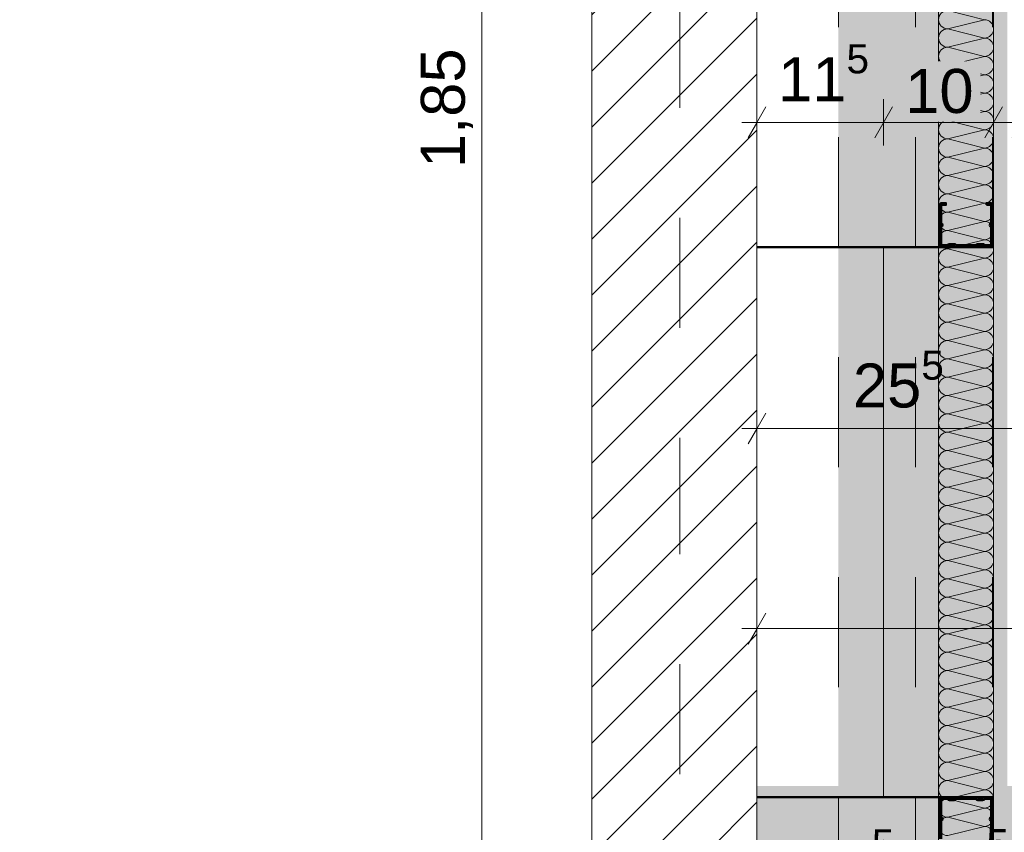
# Model space of a CAD drawing. Header units: metres. Extents: x -3.5 to 65.3, y -10.9 to 16.7.
# Tile 105 of 165: x 39.5 to 40.4, y 4.2 to 4.9. Entities that reach past the tile are written whole.
import ezdxf

# ---------------------------------------------------------------- set-up
doc = ezdxf.new("R2010")
doc.units = ezdxf.units.M
doc.header["$MEASUREMENT"] = 0
for name, pattern in [('Achse', [0.08, 0.04, -0.02, 0, -0.02]), ('DASHED', [0.015, 0.007, -0.008]), ('Strichlinie doppelt', [0.218722, 0.105833, -0.042333, 0.028222, -0.042333]), ('Untersicht', [0.04, 0.03, -0.01]), ('Wipeout_Contour', [1, 0, -1])]:
    doc.linetypes.add(name, pattern=pattern)
for name, color, linetype in [('102 - Bemaßung_ Beschriftung.Detail_ Ausschnitt', 7, 'Continuous'), ('451 - Universal.Achsen Raster', 7, 'Continuous'), ('605 - Struktur.Wand Innen', 7, 'Continuous'), ('612 - Struktur.Stahlbau', 7, 'Continuous'), ('650 - Abdeckung.Fußboden Aufbau', 7, 'Continuous'), ('660 - Unterkonstruktion.Trockenbau', 7, 'Continuous'), ('Neubau_606 - Struktur.Wand Innen Ausbau', 7, 'Continuous'), ('Neubau_612 - Struktur.Stahlbau', 7, 'Continuous'), ('Neubau_653 - Abdeckung.TB Verkofferung', 7, 'Continuous'), ('Neubau_802 - HKLSE.Sanitär', 7, 'Continuous')]:
    doc.layers.add(name, color=color, linetype=linetype)
doc.styles.add('ERSTELLTER_STIL_1', font='txt')
doc.dimstyles.new('ERSTELLTER_STIL__1', dxfattribs={"dimtxt": 0.04, "dimasz": 0.02128, "dimexe": 0.18, "dimexo": 0.0625, "dimgap": 0, "dimtad": 1, "dimzin": 0, "dimdsep": 46, "dimtxsty": 'ERSTELLTER_STIL_1', "dimblk": 'ARROWHEAD_2', "dimblk1": 'ARROWHEAD_2', "dimblk2": 'ARROWHEAD_2', "dimcen": 0.09, "dimse1": 1, "dimse2": 1, "dimclrd": 7, "dimclre": 7, "dimclrt": 7, "dimazin": 0, "dimtfac": 1, "dimtdec": 4, "dimtmove": 0, "dimatfit": 3, "dimfxl": 1, "dimtolj": 1, "dimtzin": 0, "dimarcsym": 0})
doc.dimstyles.new('ERSTELLTER_STIL__3', dxfattribs={"dimtxt": 0.04, "dimasz": 0.02128, "dimexe": 0.18, "dimexo": 0.0625, "dimgap": 0, "dimtad": 1, "dimtih": 1, "dimtoh": 1, "dimzin": 0, "dimdsep": 46, "dimtxsty": 'ERSTELLTER_STIL_1', "dimblk": 'ARROWHEAD_2', "dimblk1": 'ARROWHEAD_2', "dimblk2": 'ARROWHEAD_2', "dimcen": 0.09, "dimse1": 1, "dimse2": 1, "dimclrd": 7, "dimclre": 7, "dimclrt": 7, "dimazin": 0, "dimtfac": 1, "dimtdec": 4, "dimtmove": 0, "dimatfit": 3, "dimfxl": 1, "dimtolj": 1, "dimtzin": 0, "dimarcsym": 0})
doc.dimstyles.new('ERSTELLTER_STIL__4', dxfattribs={"dimtxt": 0.04, "dimasz": 0.02128, "dimexe": 0.18, "dimexo": 0.0625, "dimgap": 0, "dimtad": 1, "dimtih": 1, "dimtoh": 1, "dimzin": 0, "dimdsep": 46, "dimtxsty": 'ERSTELLTER_STIL_1', "dimblk": 'ARROWHEAD_2', "dimblk1": 'ARROWHEAD_2', "dimblk2": 'ARROWHEAD_2', "dimcen": 0.09, "dimse1": 1, "dimse2": 1, "dimclrd": 7, "dimclre": 7, "dimclrt": 7, "dimazin": 0, "dimtfac": 1, "dimtdec": 4, "dimtmove": 2, "dimatfit": 3, "dimfxl": 1, "dimtolj": 1, "dimtzin": 0, "dimarcsym": 0})
doc.dimstyles.new('ERSTELLTER_STIL__6', dxfattribs={"dimtxt": 0.04, "dimasz": 0.02128, "dimexe": 0.18, "dimexo": 0.0625, "dimgap": 0, "dimtad": 1, "dimtih": 1, "dimtoh": 1, "dimzin": 0, "dimdsep": 46, "dimtxsty": 'ERSTELLTER_STIL_1', "dimblk": 'ARROWHEAD_2', "dimblk1": 'ARROWHEAD_2', "dimblk2": 'ARROWHEAD_2', "dimcen": 0.09, "dimclrd": 7, "dimclre": 7, "dimclrt": 7, "dimazin": 0, "dimtfac": 1, "dimtdec": 4, "dimtmove": 0, "dimatfit": 3, "dimfxl": 1, "dimtolj": 1, "dimtzin": 0, "dimarcsym": 0})

# ---------------------------------------------------------------- blocks, each defined once
blk = doc.blocks.new('*X89')
at = {"layer": 'Neubau_606 - Struktur.Wand Innen Ausbau', "color": 7, "linetype": 'Continuous', "lineweight": 5}
for p, q in [((40.40666, 4.91668), (40.37332, 4.92501)), ((40.40666, 4.91668), (40.37332, 4.90835)), ((40.40666, 4.90001), (40.37332, 4.90835)), ((40.40666, 4.90001), (40.37332, 4.89168)), ((40.40666, 4.88335), (40.37332, 4.89168)), ((40.40666, 4.88335), (40.37332, 4.87501)), ((40.40666, 4.86668), (40.37332, 4.87501)), ((40.40666, 4.86668), (40.37332, 4.85835)), ((40.40666, 4.85001), (40.37332, 4.85835)), ((40.40666, 4.85001), (40.37332, 4.84168)), ((40.40666, 4.83335), (40.37332, 4.84168)), ((40.40666, 4.83335), (40.37332, 4.82501)), ((40.40666, 4.81668), (40.37332, 4.82501)), ((40.40666, 4.81668), (40.37332, 4.80835)), ((40.40666, 4.80001), (40.37332, 4.80835)), ((40.40666, 4.80001), (40.37332, 4.79168)), ((40.40666, 4.78335), (40.37332, 4.79168)), ((40.40666, 4.78335), (40.37332, 4.77501)), ((40.40666, 4.76668), (40.37332, 4.77501)), ((40.40666, 4.76668), (40.37332, 4.75835)), ((40.40666, 4.75001), (40.37332, 4.75835)), ((40.40666, 4.75001), (40.37332, 4.74168)), ((40.40666, 4.73335), (40.37332, 4.74168)), ((40.40666, 4.73335), (40.37332, 4.72501)), ((40.40666, 4.71668), (40.37332, 4.72501)), ((40.40666, 4.71668), (40.37332, 4.70835)), ((40.40666, 4.70001), (40.37332, 4.70835)), ((40.40666, 4.70001), (40.37332, 4.69168)), ((40.40666, 4.68335), (40.37332, 4.69168)), ((40.40666, 4.68335), (40.37332, 4.67501)), ((40.40666, 4.66668), (40.37332, 4.67501)), ((40.40666, 4.66668), (40.37332, 4.65835)), ((40.40666, 4.65001), (40.37332, 4.65835)), ((40.40666, 4.65001), (40.37332, 4.64168)), ((40.40666, 4.63335), (40.37332, 4.64168)), ((40.40666, 4.63335), (40.37332, 4.62501)), ((40.40666, 4.61668), (40.37332, 4.62501)), ((40.40666, 4.61668), (40.37332, 4.60835)), ((40.40666, 4.60001), (40.37332, 4.60835)), ((40.40666, 4.60001), (40.37332, 4.59168)), ((40.40666, 4.58335), (40.37332, 4.59168)), ((40.40666, 4.58335), (40.37332, 4.57501)), ((40.40666, 4.56668), (40.37332, 4.57501)), ((40.40666, 4.56668), (40.37332, 4.55835)), ((40.40666, 4.55001), (40.37332, 4.55835)), ((40.40666, 4.55001), (40.37332, 4.54168)), ((40.40666, 4.53335), (40.37332, 4.54168)), ((40.40666, 4.53335), (40.37332, 4.52501)), ((40.40666, 4.51668), (40.37332, 4.52501)), ((40.40666, 4.51668), (40.37332, 4.50835)), ((40.40666, 4.50001), (40.37332, 4.50835)), ((40.40666, 4.50001), (40.37332, 4.49168)), ((40.40666, 4.48335), (40.37332, 4.49168)), ((40.40666, 4.48335), (40.37332, 4.47501)), ((40.40666, 4.46668), (40.37332, 4.47501)), ((40.40666, 4.46668), (40.37332, 4.45835)), ((40.40666, 4.45001), (40.37332, 4.45835)), ((40.40666, 4.45001), (40.37332, 4.44168)), ((40.40666, 4.43335), (40.37332, 4.44168)), ((40.40666, 4.43335), (40.37332, 4.42501)), ((40.40666, 4.41668), (40.37332, 4.42501)), ((40.40666, 4.41668), (40.37332, 4.40835)), ((40.40666, 4.40001), (40.37332, 4.40835)), ((40.40666, 4.40001), (40.37332, 4.39168)), ((40.40666, 4.38335), (40.37332, 4.39168)), ((40.40666, 4.38335), (40.37332, 4.37501)), ((40.40666, 4.36668), (40.37332, 4.37501)), ((40.40666, 4.36668), (40.37332, 4.35835)), ((40.40666, 4.35001), (40.37332, 4.35835)), ((40.40666, 4.35001), (40.37332, 4.34168)), ((40.40666, 4.33335), (40.37332, 4.34168)), ((40.40666, 4.33335), (40.37332, 4.32501)), ((40.40666, 4.31668), (40.37332, 4.32501)), ((40.40666, 4.31668), (40.37332, 4.30835)), ((40.40666, 4.30001), (40.37332, 4.30835)), ((40.40666, 4.30001), (40.37332, 4.29168)), ((40.40666, 4.28335), (40.37332, 4.29168)), ((40.40666, 4.28335), (40.37332, 4.27501)), ((40.40666, 4.26668), (40.37332, 4.27501)), ((40.40666, 4.26668), (40.37332, 4.25835)), ((40.40666, 4.25001), (40.37332, 4.25835)), ((40.40666, 4.25001), (40.37332, 4.24168)), ((40.40666, 4.23335), (40.37332, 4.24168)), ((40.40666, 4.23335), (40.37332, 4.22501)), ((40.40666, 4.21668), (40.37332, 4.22501)), ((40.40666, 4.21668), (40.37332, 4.20835)), ((40.40666, 4.20001), (40.37332, 4.20835)), ((40.40666, 4.20001), (40.37332, 4.19168)), ((40.40666, 4.18335), (40.37332, 4.19168)), ((40.40666, 4.18335), (40.37332, 4.17501))]:
    blk.add_line(p, q, dxfattribs=at)
for centre, start, end in [((40.37332, 4.91668), 90.00002, 180.00002), ((40.37332, 4.91668), 180.00002, 270.00002), ((40.40666, 4.90835), 0.00002, 90.00002), ((40.37332, 4.90001), 90.00002, 180.00002), ((40.40666, 4.90835), 270.00002, 0.00002), ((40.37332, 4.90001), 180.00002, 270.00002), ((40.40666, 4.89168), 0.00002, 90.00002), ((40.37332, 4.88335), 90.00002, 180.00002), ((40.40666, 4.89168), 270.00002, 0.00002), ((40.37332, 4.88335), 180.00002, 270.00002), ((40.40666, 4.87501), 0.00002, 90.00002), ((40.37332, 4.86668), 90.00002, 180.00002), ((40.37332, 4.86668), 180.00002, 270.00002), ((40.40666, 4.87501), 270.00002, 0.00002), ((40.40666, 4.85835), 0.00002, 90.00002), ((40.37332, 4.85001), 90.00002, 180.00002), ((40.40666, 4.85835), 270.00002, 0.00002), ((40.37332, 4.85001), 180.00002, 270.00002), ((40.40666, 4.84168), 0.00002, 90.00002), ((40.37332, 4.83335), 90.00002, 180.00002), ((40.40666, 4.84168), 270.00002, 0.00002), ((40.37332, 4.83335), 180.00002, 270.00002), ((40.40666, 4.82501), 0.00002, 90.00002), ((40.37332, 4.81668), 90.00002, 180.00002), ((40.40666, 4.82501), 270.00002, 0.00002), ((40.37332, 4.81668), 180.00002, 270.00002), ((40.40666, 4.80835), 0.00002, 90.00002), ((40.37332, 4.80001), 90.00002, 180.00002), ((40.40666, 4.80835), 270.00002, 0.00002), ((40.37332, 4.80001), 180.00002, 270.00002), ((40.40666, 4.79168), 0.00002, 90.00002), ((40.37332, 4.78335), 90.00002, 180.00002), ((40.40666, 4.79168), 270.00002, 0.00002), ((40.37332, 4.78335), 180.00002, 270.00002), ((40.40666, 4.77501), 0.00002, 90.00002), ((40.37332, 4.76668), 90.00002, 180.00002), ((40.40666, 4.77501), 270.00002, 0.00002), ((40.37332, 4.76668), 180.00002, 270.00002), ((40.40666, 4.75835), 0.00002, 90.00002), ((40.37332, 4.75001), 90.00002, 180.00002), ((40.37332, 4.75001), 180.00002, 270.00002), ((40.40666, 4.75835), 270.00002, 0.00002), ((40.40666, 4.74168), 0.00002, 90.00002), ((40.37332, 4.73335), 90.00002, 180.00002), ((40.40666, 4.74168), 270.00002, 0.00002), ((40.37332, 4.73335), 180.00002, 270.00002), ((40.40666, 4.72501), 0.00002, 90.00002), ((40.37332, 4.71668), 90.00002, 180.00002), ((40.40666, 4.72501), 270.00002, 0.00002), ((40.37332, 4.71668), 180.00002, 270.00002), ((40.40666, 4.70835), 0.00002, 90.00002), ((40.37332, 4.70001), 90.00002, 180.00002), ((40.40666, 4.70835), 270.00002, 0.00002), ((40.37332, 4.70001), 180.00002, 270.00002), ((40.40666, 4.69168), 0.00002, 90.00002), ((40.37332, 4.68335), 90.00002, 180.00002), ((40.40666, 4.69168), 270.00002, 0.00002), ((40.37332, 4.68335), 180.00002, 270.00002), ((40.40666, 4.67501), 0.00002, 90.00002), ((40.37332, 4.66668), 90.00002, 180.00002), ((40.40666, 4.67501), 270.00002, 0.00002), ((40.37332, 4.66668), 180.00002, 270.00002), ((40.40666, 4.65835), 0.00002, 90.00002), ((40.37332, 4.65001), 90.00002, 180.00002), ((40.40666, 4.65835), 270.00002, 0.00002), ((40.37332, 4.65001), 180.00002, 270.00002), ((40.40666, 4.64168), 0.00002, 90.00002), ((40.37332, 4.63335), 90.00002, 180.00002), ((40.40666, 4.64168), 270.00002, 0.00002), ((40.37332, 4.63335), 180.00002, 270.00002), ((40.37332, 4.61668), 90.00002, 180.00002), ((40.40666, 4.62501), 0.00002, 90.00002), ((40.40666, 4.62501), 270.00002, 0.00002), ((40.37332, 4.61668), 180.00002, 270.00002), ((40.40666, 4.60835), 0.00002, 90.00002), ((40.37332, 4.60001), 90.00002, 180.00002), ((40.40666, 4.60835), 270.00002, 0.00002), ((40.37332, 4.60001), 180.00002, 270.00002), ((40.40666, 4.59168), 0.00002, 90.00002), ((40.37332, 4.58335), 90.00002, 180.00002), ((40.40666, 4.59168), 270.00002, 0.00002), ((40.37332, 4.58335), 180.00002, 270.00002), ((40.40666, 4.57501), 0.00002, 90.00002), ((40.37332, 4.56668), 90.00002, 180.00002), ((40.40666, 4.57501), 270.00002, 0.00002), ((40.37332, 4.56668), 180.00002, 270.00002), ((40.40666, 4.55835), 0.00002, 90.00002), ((40.37332, 4.55001), 90.00002, 180.00002), ((40.40666, 4.55835), 270.00002, 0.00002), ((40.37332, 4.55001), 180.00002, 270.00002), ((40.40666, 4.54168), 0.00002, 90.00002), ((40.37332, 4.53335), 90.00002, 180.00002), ((40.40666, 4.54168), 270.00002, 0.00002), ((40.37332, 4.53335), 180.00002, 270.00002), ((40.40666, 4.52501), 0.00002, 90.00002), ((40.37332, 4.51668), 90.00002, 180.00002), ((40.40666, 4.52501), 270.00002, 0.00002), ((40.37332, 4.51668), 180.00002, 270.00002), ((40.37332, 4.50001), 90.00002, 180.00002), ((40.40666, 4.50835), 0.00002, 90.00002), ((40.40666, 4.50835), 270.00002, 0.00002), ((40.37332, 4.50001), 180.00002, 270.00002), ((40.40666, 4.49168), 0.00002, 90.00002), ((40.37332, 4.48335), 90.00002, 180.00002), ((40.40666, 4.49168), 270.00002, 0.00002), ((40.37332, 4.48335), 180.00002, 270.00002), ((40.40666, 4.47501), 0.00002, 90.00002), ((40.37332, 4.46668), 90.00002, 180.00002), ((40.40666, 4.47501), 270.00002, 0.00002), ((40.37332, 4.46668), 180.00002, 270.00002), ((40.40666, 4.45835), 0.00002, 90.00002), ((40.37332, 4.45001), 90.00002, 180.00002), ((40.40666, 4.45835), 270.00002, 0.00002), ((40.37332, 4.45001), 180.00002, 270.00002), ((40.40666, 4.44168), 0.00002, 90.00002), ((40.37332, 4.43335), 90.00002, 180.00002), ((40.40666, 4.44168), 270.00002, 0.00002), ((40.37332, 4.43335), 180.00002, 270.00002), ((40.40666, 4.42501), 0.00002, 90.00002), ((40.37332, 4.41668), 90.00002, 180.00002), ((40.40666, 4.42501), 270.00002, 0.00002), ((40.37332, 4.41668), 180.00002, 270.00002), ((40.40666, 4.40835), 0.00002, 90.00002), ((40.37332, 4.40001), 90.00002, 180.00002), ((40.40666, 4.40835), 270.00002, 0.00002), ((40.37332, 4.40001), 180.00002, 270.00002), ((40.40666, 4.39168), 0.00002, 90.00002), ((40.37332, 4.38335), 90.00002, 180.00002), ((40.37332, 4.38335), 180.00002, 270.00002), ((40.40666, 4.39168), 270.00002, 0.00002), ((40.40666, 4.37501), 0.00002, 90.00002), ((40.37332, 4.36668), 90.00002, 180.00002), ((40.40666, 4.37501), 270.00002, 0.00002), ((40.37332, 4.36668), 180.00002, 270.00002), ((40.40666, 4.35835), 0.00002, 90.00002), ((40.37332, 4.35001), 90.00002, 180.00002), ((40.40666, 4.35835), 270.00002, 0.00002), ((40.37332, 4.35001), 180.00002, 270.00002), ((40.40666, 4.34168), 0.00002, 90.00002), ((40.37332, 4.33335), 90.00002, 180.00002), ((40.40666, 4.34168), 270.00002, 0.00002), ((40.37332, 4.33335), 180.00002, 270.00002), ((40.40666, 4.32501), 0.00002, 90.00002), ((40.37332, 4.31668), 90.00002, 180.00002), ((40.40666, 4.32501), 270.00002, 0.00002), ((40.37332, 4.31668), 180.00002, 270.00002), ((40.40666, 4.30835), 0.00002, 90.00002), ((40.37332, 4.30001), 90.00002, 180.00002), ((40.40666, 4.30835), 270.00002, 0.00002), ((40.37332, 4.30001), 180.00002, 270.00002), ((40.40666, 4.29168), 0.00002, 90.00002), ((40.37332, 4.28335), 90.00002, 180.00002), ((40.40666, 4.29168), 270.00002, 0.00002), ((40.37332, 4.28335), 180.00002, 270.00002), ((40.40666, 4.27501), 0.00002, 90.00002), ((40.37332, 4.26668), 90.00002, 180.00002), ((40.40666, 4.27501), 270.00002, 0.00002), ((40.37332, 4.26668), 180.00002, 270.00002), ((40.37332, 4.25001), 90.00002, 180.00002), ((40.40666, 4.25835), 0.00002, 90.00002), ((40.40666, 4.25835), 270.00002, 0.00002), ((40.37332, 4.25001), 180.00002, 270.00002), ((40.40666, 4.24168), 0.00002, 90.00002), ((40.37332, 4.23335), 90.00002, 180.00002), ((40.40666, 4.24168), 270.00002, 0.00002), ((40.37332, 4.23335), 180.00002, 270.00002), ((40.40666, 4.22501), 0.00002, 90.00002), ((40.37332, 4.21668), 90.00002, 180.00002), ((40.40666, 4.22501), 270.00002, 0.00002), ((40.37332, 4.21668), 180.00002, 270.00002), ((40.40666, 4.20835), 0.00002, 90.00002), ((40.37332, 4.20001), 90.00002, 180.00002), ((40.40666, 4.20835), 270.00002, 0.00002), ((40.37332, 4.20001), 180.00002, 270.00002), ((40.40666, 4.19168), 0.00002, 90.00002), ((40.37332, 4.18335), 90.00002, 180.00002), ((40.40666, 4.19168), 270.00002, 0.00002), ((40.37332, 4.18335), 180.00002, 270.00002), ((40.40666, 4.17501), 0.00002, 90.00002)]:
    blk.add_arc(centre, 0.00833, start, end, dxfattribs=at)
blk = doc.blocks.new('*D220')
at = {"layer": '102 - Bemaßung_ Beschriftung.Detail_ Ausschnitt', "color": 7, "linetype": 'Continuous', "lineweight": 5}
for p, q in [((39.95003, 5.76), (39.95003, 5.77369)), ((39.96403, 5.75192), (39.93603, 5.76808)), ((39.97103, 5.76), (39.92903, 5.76)), ((39.95003, 3.91), (39.95003, 5.76)), ((39.93603, 3.91808), (39.96403, 3.90192))]:
    blk.add_line(p, q, dxfattribs=at)
at = {"layer": '102 - Bemaßung_ Beschriftung.Detail_ Ausschnitt', "color": 7, "lineweight": 5, "insert": (39.94203, 4.78179), "char_height": 0.04, "attachment_point": 7, "rotation": 90, "style": 'ERSTELLTER_STIL_1'}
blk.add_mtext('\\A1;{\\pql;\\fArial|b0|i0|c0|p38;1,85}', dxfattribs=at)
blk = doc.blocks.new('ARROWHEAD_2')
at = {"color": 0, "linetype": 'Continuous', "lineweight": 0}
for p, q in [((-0.378, -0.655), (0.378, 0.655)), ((0, 0), (-1, 0))]:
    blk.add_line(p, q, dxfattribs=at)
blk = doc.blocks.new('*D239')
at = {"layer": '102 - Bemaßung_ Beschriftung.Detail_ Ausschnitt', "color": 7, "linetype": 'Continuous', "lineweight": 5}
for p, q in [((40.20808, 4.124), (40.19192, 4.096)), ((40.2, 4.089), (40.2, 4.131)), ((40.37307, 4.124), (40.35691, 4.096)), ((40.36499, 4.089), (40.36499, 4.131)), ((40.18631, 4.11), (40.2, 4.11)), ((40.2, 4.11), (40.36499, 4.11))]:
    blk.add_line(p, q, dxfattribs=at)
at = {"layer": '102 - Bemaßung_ Beschriftung.Detail_ Ausschnitt', "color": 7, "lineweight": 5, "insert": (40.24212, 4.11734), "char_height": 0.04, "attachment_point": 7, "style": 'ERSTELLTER_STIL_1'}
blk.add_mtext('\\A1;{\\pql;\\fArial|b0|i0|c0|p38;16\\fArial|b0|i0|c0|p38;\\A1{\\H.66x;\\S5^  ;}}', dxfattribs=at)
blk = doc.blocks.new('*D240')
at = {"layer": '102 - Bemaßung_ Beschriftung.Detail_ Ausschnitt', "color": 7, "linetype": 'Continuous', "lineweight": 5}
for p, q in [((40.37307, 4.124), (40.35691, 4.096)), ((40.36499, 4.089), (40.36499, 4.131)), ((40.44811, 4.124), (40.43194, 4.096)), ((40.44002, 4.089), (40.44002, 4.131)), ((40.36499, 4.11), (40.44002, 4.11))]:
    blk.add_line(p, q, dxfattribs=at)
at = {"layer": '102 - Bemaßung_ Beschriftung.Detail_ Ausschnitt', "color": 7, "lineweight": 5, "insert": (40.37731, 4.11756), "char_height": 0.04, "attachment_point": 7, "style": 'ERSTELLTER_STIL_1'}
blk.add_mtext('\\A1;{\\pql;\\fArial|b0|i0|c0|p38;7\\fArial|b0|i0|c0|p38;\\A1{\\H.66x;\\S5^  ;}}', dxfattribs=at)
at = {"color": 254, "linetype": 'Wipeout_Contour', "lineweight": 0, "ltscale": 162.467488}
blk.add_wipeout([(40.36981, 4.1105), (40.4352, 4.1105), (40.4352, 4.1655), (40.36981, 4.1655)], dxfattribs=at).dxf.layer = '102 - Bemaßung_ Beschriftung.Detail_ Ausschnitt'
blk = doc.blocks.new('*D260')
at = {"layer": '102 - Bemaßung_ Beschriftung.Detail_ Ausschnitt', "color": 7, "linetype": 'Continuous', "lineweight": 5}
for p, q in [((40.97099, 4.21808), (40.99899, 4.20192)), ((41.00599, 4.21), (40.96399, 4.21)), ((40.98499, 3.91), (40.98499, 4.21)), ((40.97099, 3.91808), (40.99899, 3.90192)), ((41.00599, 3.91), (40.96399, 3.91)), ((40.98499, 3.89631), (40.98499, 3.91))]:
    blk.add_line(p, q, dxfattribs=at)
at = {"layer": '102 - Bemaßung_ Beschriftung.Detail_ Ausschnitt', "color": 7, "lineweight": 5, "insert": (40.97699, 4.02964), "char_height": 0.04, "attachment_point": 7, "rotation": 90, "style": 'ERSTELLTER_STIL_1'}
blk.add_mtext('\\A1;{\\pql;\\fArial|b0|i0|c0|p38;30}', dxfattribs=at)
blk = doc.blocks.new('*D261')
at = {"layer": '102 - Bemaßung_ Beschriftung.Detail_ Ausschnitt', "color": 7, "linetype": 'Continuous', "lineweight": 5}
for p, q in [((40.97099, 4.71808), (40.99899, 4.70192)), ((41.00599, 4.71), (40.96399, 4.71)), ((40.98499, 4.21), (40.98499, 4.71)), ((40.97099, 4.21808), (40.99899, 4.20192))]:
    blk.add_line(p, q, dxfattribs=at)
at = {"layer": '102 - Bemaßung_ Beschriftung.Detail_ Ausschnitt', "color": 7, "lineweight": 5, "insert": (40.97699, 4.42964), "char_height": 0.04, "attachment_point": 7, "rotation": 90, "style": 'ERSTELLTER_STIL_1'}
blk.add_mtext('\\A1;{\\pql;\\fArial|b0|i0|c0|p38;50}', dxfattribs=at)
blk = doc.blocks.new('*D262')
at = {"layer": '102 - Bemaßung_ Beschriftung.Detail_ Ausschnitt', "color": 7, "linetype": 'Continuous', "lineweight": 5}
for p, q in [((40.97099, 4.96808), (40.99899, 4.95192)), ((41.00599, 4.96), (40.96399, 4.96)), ((40.98499, 4.71), (40.98499, 4.96)), ((40.97099, 4.71808), (40.99899, 4.70192)), ((41.00599, 4.71), (40.96399, 4.71))]:
    blk.add_line(p, q, dxfattribs=at)
at = {"layer": '102 - Bemaßung_ Beschriftung.Detail_ Ausschnitt', "color": 7, "lineweight": 5, "insert": (40.97699, 4.80464), "char_height": 0.04, "attachment_point": 7, "rotation": 90, "style": 'ERSTELLTER_STIL_1'}
blk.add_mtext('\\A1;{\\pql;\\fArial|b0|i0|c0|p38;25}', dxfattribs=at)
blk = doc.blocks.new('*D265')
at = {"layer": '102 - Bemaßung_ Beschriftung.Detail_ Ausschnitt', "color": 7, "linetype": 'Continuous', "lineweight": 5}
for p, q in [((41.07099, 4.46808), (41.09899, 4.45192)), ((41.10599, 4.46), (41.06399, 4.46)), ((41.08499, 3.91), (41.08499, 4.46)), ((41.07099, 3.91808), (41.09899, 3.90192)), ((41.10599, 3.91), (41.06399, 3.91)), ((41.08499, 3.89631), (41.08499, 3.91))]:
    blk.add_line(p, q, dxfattribs=at)
at = {"layer": '102 - Bemaßung_ Beschriftung.Detail_ Ausschnitt', "color": 7, "lineweight": 5, "insert": (41.07699, 4.15464), "char_height": 0.04, "attachment_point": 7, "rotation": 90, "style": 'ERSTELLTER_STIL_1'}
blk.add_mtext('\\A1;{\\pql;\\fArial|b0|i0|c0|p38;55}', dxfattribs=at)
blk = doc.blocks.new('*D345')
at = {"layer": '102 - Bemaßung_ Beschriftung.Detail_ Ausschnitt', "color": 7, "linetype": 'Continuous', "lineweight": 5}
for p, q in [((40.2, 4.80234), (40.2, 4.84434)), ((40.31499, 4.80234), (40.31499, 4.84434)), ((40.20808, 4.83734), (40.19192, 4.80934)), ((40.32307, 4.83734), (40.30691, 4.80934)), ((40.18631, 4.82334), (40.2, 4.82334)), ((40.2, 4.82334), (40.31499, 4.82334))]:
    blk.add_line(p, q, dxfattribs=at)
at = {"layer": '102 - Bemaßung_ Beschriftung.Detail_ Ausschnitt', "color": 7, "lineweight": 5, "insert": (40.21913, 4.8309), "char_height": 0.04, "attachment_point": 7, "style": 'ERSTELLTER_STIL_1'}
blk.add_mtext('\\A1;{\\pql;\\fArial|b0|i0|c0|p38;11\\fArial|b0|i0|c0|p38;\\A1{\\H.66x;\\S5^  ;}}', dxfattribs=at)
blk = doc.blocks.new('*D346')
at = {"layer": '102 - Bemaßung_ Beschriftung.Detail_ Ausschnitt', "color": 7, "linetype": 'Continuous', "lineweight": 5}
for p, q in [((40.31499, 4.80234), (40.31499, 4.84434)), ((40.41499, 4.80234), (40.41499, 4.84434)), ((40.32307, 4.83734), (40.30691, 4.80934)), ((40.42307, 4.83734), (40.40691, 4.80934)), ((40.31499, 4.82334), (40.41499, 4.82334))]:
    blk.add_line(p, q, dxfattribs=at)
at = {"color": 254, "linetype": 'Wipeout_Contour', "lineweight": 0, "ltscale": 162.633863}
blk.add_wipeout([(40.32713, 4.82384), (40.40284, 4.82384), (40.40284, 4.87884), (40.32713, 4.87884)], dxfattribs=at).dxf.layer = '102 - Bemaßung_ Beschriftung.Detail_ Ausschnitt'
at = {"layer": '102 - Bemaßung_ Beschriftung.Detail_ Ausschnitt', "color": 7, "lineweight": 5, "insert": (40.33463, 4.83134), "char_height": 0.04, "attachment_point": 7, "style": 'ERSTELLTER_STIL_1'}
blk.add_mtext('\\A1;{\\pql;\\fArial|b0|i0|c0|p38;10}', dxfattribs=at)
blk = doc.blocks.new('*D347')
at = {"layer": '102 - Bemaßung_ Beschriftung.Detail_ Ausschnitt', "color": 7, "linetype": 'Continuous', "lineweight": 5}
for p, q in [((40.41499, 4.80234), (40.41499, 4.84434)), ((40.43999, 4.80234), (40.43999, 4.84434)), ((40.42307, 4.83734), (40.40691, 4.80934)), ((40.43191, 4.80934), (40.44807, 4.83734)), ((40.41499, 4.82334), (40.43999, 4.82334)), ((40.43999, 4.82334), (40.45368, 4.82334))]:
    blk.add_line(p, q, dxfattribs=at)
at = {"layer": '102 - Bemaßung_ Beschriftung.Detail_ Ausschnitt', "color": 7, "lineweight": 5, "insert": (40.44808, 4.8309), "char_height": 0.04, "attachment_point": 7, "style": 'ERSTELLTER_STIL_1'}
blk.add_mtext('\\A1;{\\pql;\\fArial|b0|i0|c0|p38;2\\fArial|b0|i0|c0|p38;\\A1{\\H.66x;\\S5^  ;}}', dxfattribs=at)
blk = doc.blocks.new('*D348')
at = {"layer": '102 - Bemaßung_ Beschriftung.Detail_ Ausschnitt', "color": 7, "linetype": 'Continuous', "lineweight": 5}
for p, q in [((40.28999, 5.56874), (40.28999, 5.61074)), ((40.31499, 5.56874), (40.31499, 5.61074)), ((40.29807, 5.60374), (40.28191, 5.57574)), ((40.32307, 5.60374), (40.30691, 5.57574)), ((40.2763, 5.58974), (40.28999, 5.58974)), ((40.28999, 5.58974), (40.31499, 5.58974))]:
    blk.add_line(p, q, dxfattribs=at)
at = {"layer": '102 - Bemaßung_ Beschriftung.Detail_ Ausschnitt', "color": 7, "lineweight": 5, "insert": (40.22845, 5.5973), "char_height": 0.04, "attachment_point": 7, "style": 'ERSTELLTER_STIL_1'}
blk.add_mtext('\\A1;{\\pql;\\fArial|b0|i0|c0|p38;2\\fArial|b0|i0|c0|p38;\\A1{\\H.66x;\\S5^  ;}}', dxfattribs=at)
blk = doc.blocks.new('*D349')
at = {"layer": '102 - Bemaßung_ Beschriftung.Detail_ Ausschnitt', "color": 7, "linetype": 'Continuous', "lineweight": 5}
for p, q in [((40.31499, 5.56874), (40.31499, 5.61074)), ((40.41499, 5.56874), (40.41499, 5.61074)), ((40.32307, 5.60374), (40.30691, 5.57574)), ((40.42307, 5.60374), (40.40691, 5.57574)), ((40.31499, 5.58974), (40.41499, 5.58974))]:
    blk.add_line(p, q, dxfattribs=at)
at = {"color": 254, "linetype": 'Wipeout_Contour', "lineweight": 0, "ltscale": 163.028006}
blk.add_wipeout([(40.32713, 5.59024), (40.40284, 5.59024), (40.40284, 5.64524), (40.32713, 5.64524)], dxfattribs=at).dxf.layer = '102 - Bemaßung_ Beschriftung.Detail_ Ausschnitt'
at = {"layer": '102 - Bemaßung_ Beschriftung.Detail_ Ausschnitt', "color": 7, "lineweight": 5, "insert": (40.33463, 5.59774), "char_height": 0.04, "attachment_point": 7, "style": 'ERSTELLTER_STIL_1'}
blk.add_mtext('\\A1;{\\pql;\\fArial|b0|i0|c0|p38;10}', dxfattribs=at)
blk = doc.blocks.new('*D350')
at = {"layer": '102 - Bemaßung_ Beschriftung.Detail_ Ausschnitt', "color": 7, "linetype": 'Continuous', "lineweight": 5}
for p, q in [((40.41499, 5.56874), (40.41499, 5.61074)), ((40.43999, 5.56874), (40.43999, 5.61074)), ((40.42307, 5.60374), (40.40691, 5.57574)), ((40.43191, 5.57574), (40.44807, 5.60374)), ((40.41499, 5.58974), (40.43999, 5.58974)), ((40.43999, 5.58974), (40.45368, 5.58974))]:
    blk.add_line(p, q, dxfattribs=at)
at = {"layer": '102 - Bemaßung_ Beschriftung.Detail_ Ausschnitt', "color": 7, "lineweight": 5, "insert": (40.44808, 5.5973), "char_height": 0.04, "attachment_point": 7, "style": 'ERSTELLTER_STIL_1'}
blk.add_mtext('\\A1;{\\pql;\\fArial|b0|i0|c0|p38;2\\fArial|b0|i0|c0|p38;\\A1{\\H.66x;\\S5^  ;}}', dxfattribs=at)
blk = doc.blocks.new('*D406')
at = {"layer": '102 - Bemaßung_ Beschriftung.Detail_ Ausschnitt', "color": 7, "linetype": 'Continuous', "lineweight": 5}
for p, q in [((40.19999, 4.52412), (40.19999, 4.56612)), ((40.45499, 4.52412), (40.45499, 4.56612)), ((40.20807, 4.55912), (40.19191, 4.53112)), ((40.46307, 4.55912), (40.44691, 4.53112)), ((40.1863, 4.54512), (40.19999, 4.54512)), ((40.19999, 4.54512), (40.45499, 4.54512))]:
    blk.add_line(p, q, dxfattribs=at)
at = {"layer": '102 - Bemaßung_ Beschriftung.Detail_ Ausschnitt', "color": 7, "lineweight": 5, "insert": (40.28712, 4.55246), "char_height": 0.04, "attachment_point": 7, "style": 'ERSTELLTER_STIL_1'}
blk.add_mtext('\\A1;{\\pql;\\fArial|b0|i0|c0|p38;25\\fArial|b0|i0|c0|p38;\\A1{\\H.66x;\\S5^  ;}}', dxfattribs=at)
blk = doc.blocks.new('*D448')
at = {"layer": '102 - Bemaßung_ Beschriftung.Detail_ Ausschnitt', "color": 7, "linetype": 'Continuous', "lineweight": 5}
for p, q in [((40.2, 4.34208), (40.2, 5.19998)), ((42.54734, 3.905), (42.54734, 4.38408)), ((40.20808, 4.37708), (40.19192, 4.34908)), ((42.55542, 4.37708), (42.53925, 4.34908)), ((40.18631, 4.36308), (40.2, 4.36308)), ((40.2, 4.36308), (42.54734, 4.36308))]:
    blk.add_line(p, q, dxfattribs=at)
at = {"color": 254, "linetype": 'Wipeout_Contour', "lineweight": 0, "ltscale": 166.435649}
blk.add_wipeout([(41.29292, 4.36358), (41.45441, 4.36358), (41.45441, 4.41858), (41.29292, 4.41858)], dxfattribs=at).dxf.layer = '102 - Bemaßung_ Beschriftung.Detail_ Ausschnitt'
at = {"layer": '102 - Bemaßung_ Beschriftung.Detail_ Ausschnitt', "color": 7, "lineweight": 5, "insert": (41.30042, 4.36332), "char_height": 0.04, "attachment_point": 7, "style": 'ERSTELLTER_STIL_1'}
blk.add_mtext('\\A1;{\\pql;\\fArial|b0|i0|c0|p38;2,34\\fArial|b0|i0|c0|p38;\\A1{\\H.66x;\\S73^  ;}}', dxfattribs=at)

msp = doc.modelspace()

# ---------------------------------------------------------------- hatches: boundary and pattern name
at = {"layer": 'Neubau_606 - Struktur.Wand Innen Ausbau', "linetype": 'Continuous', "lineweight": 0, "true_color": 0x000000}
h = msp.add_hatch(dxfattribs=at)
h.set_pattern_fill('Gips_0001', color=18, style=0, pattern_type=2)
h.set_pattern_definition([(45, (0, 0), (-0.0070710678, 0.0070710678), [0, -0.01])])
h.paths.add_polyline_path([(40.42749, 3.91), (40.42749, 5.76), (40.41499, 5.76), (40.41499, 3.91)])

# ---------------------------------------------------------------- linework, layer by layer
at = {"layer": '650 - Abdeckung.Fußboden Aufbau', "color": 7, "linetype": 'Continuous', "lineweight": 13, "flags": 128}
msp.add_lwpolyline([(36.6, 0.70998), (36.68999, 0.70998), (36.68999, 0.255), (39.96999, 0.255), (39.96999, 0.70998), (40.05003, 0.70998), (40.05003, 5.18998), (39.96999, 5.18998), (39.96999, 5.82), (39.51785, 5.82)], dxfattribs=at)
msp.add_lwpolyline([(36.6, 0.70998), (36.68999, 0.70998), (36.68999, 0.255), (39.96999, 0.255), (39.96999, 0.70998), (40.05003, 0.70998), (40.05003, 5.18998), (39.96999, 5.18998), (39.96999, 5.82), (39.51785, 5.82)], dxfattribs=at)
at = {"layer": 'Neubau_606 - Struktur.Wand Innen Ausbau', "color": 1, "linetype": 'Continuous', "lineweight": 5}
msp.add_line((40.41499, 3.91), (40.41499, 5.76), dxfattribs=at)
at = {"layer": 'Neubau_606 - Struktur.Wand Innen Ausbau', "color": 1, "linetype": 'Continuous', "lineweight": 5, "flags": 128}
msp.add_lwpolyline([(40.36499, 5.76), (40.36499, 3.91)], dxfattribs=at)
at = {"layer": 'Neubau_612 - Struktur.Stahlbau', "color": 1, "linetype": 'Untersicht', "lineweight": 13}
msp.add_line((40.274, 0.70998), (40.274, 5.18998), dxfattribs=at)
at = {"layer": 'Neubau_653 - Abdeckung.TB Verkofferung', "color": 1, "linetype": 'Untersicht', "lineweight": 9}
msp.add_line((40.19748, 0.71011), (40.19999, 5.19011), dxfattribs=at)
at = {"layer": 'Neubau_802 - HKLSE.Sanitär', "color": 1, "linetype": 'Continuous', "lineweight": 9}
for p, q in [((40.31499, 4.71), (40.31499, 4.21)), ((40.41499, 4.71), (40.31499, 4.71)), ((40.41499, 4.71), (40.41499, 4.21)), ((40.41499, 4.21), (40.31499, 4.21))]:
    msp.add_line(p, q, dxfattribs=at)
at = {"layer": 'Neubau_802 - HKLSE.Sanitär', "color": 1, "linetype": 'DASHED', "lineweight": 9, "flags": 128}
for points in [[(40.31499, 4.71), (40.41499, 4.71)], [(40.31499, 4.21), (40.31499, 4.71)], [(40.41499, 4.71), (40.41499, 4.21)], [(40.41499, 4.21), (40.31499, 4.21)]]:
    msp.add_lwpolyline(points, dxfattribs=at)

# ---------------------------------------------------------------- block references
at = {"layer": 'Neubau_606 - Struktur.Wand Innen Ausbau', "color": 1, "lineweight": 13}
msp.add_blockref('*X89', (0, 0), dxfattribs=at)

# ---------------------------------------------------------------- dimensions: what is measured, and where the dimension line sits
at = {"layer": '102 - Bemaßung_ Beschriftung.Detail_ Ausschnitt', "color": 7, "linetype": 'Continuous', "lineweight": 5}
dim = msp.add_linear_dim(base=(40.98499, 4.96), p1=(40.31499, 4.71), p2=(40.31499, 4.96), angle=90, dimstyle='ERSTELLTER_STIL__1', dxfattribs=at)
dim.commit()
dim.dimension.update_dxf_attribs({"geometry": '*D262', "text_midpoint": (40.95699, 4.83514), "dimtype": 160, "text_rotation": 90})

# ---------------------------------------------------------------- next in the draw order: wipeouts: each hides what was drawn before it
at = {"color": 254, "linetype": 'Wipeout_Contour', "lineweight": 0, "ltscale": 161.520392}
msp.add_wipeout([(40.2, 3.705), (40.2, 5.19998), (40.05, 5.19998), (40.05, 3.705)], dxfattribs=at).dxf.layer = '605 - Struktur.Wand Innen'

# ---------------------------------------------------------------- next in the draw order: hatches: boundary and pattern name
at = {"layer": '605 - Struktur.Wand Innen', "linetype": 'Continuous', "lineweight": 0, "true_color": 0x000000}
h = msp.add_hatch(dxfattribs=at)
h.set_pattern_fill('MW_Ziegel_0001', color=18, style=0, pattern_type=2)
h.set_pattern_definition([(45, (0, 0), (-0.025455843, 0.025455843), [])])
h.paths.add_polyline_path([(40.2, 3.705), (40.2, 5.19998), (40.05, 5.19998), (40.05, 3.705)])

# ---------------------------------------------------------------- next in the draw order: linework, layer by layer
at = {"layer": '451 - Universal.Achsen Raster', "color": 160, "linetype": 'Strichlinie doppelt', "lineweight": 9, "true_color": 0x3232ff}
msp.add_line((40.12999, -10.585), (40.12999, 16.355), dxfattribs=at)
at = {"layer": '605 - Struktur.Wand Innen', "color": 7, "linetype": 'Continuous', "lineweight": 18, "flags": 128}
for points in [[(40.05, 5.19998), (40.05, 3.82)], [(40.2, 3.705), (40.2, 5.19998)]]:
    msp.add_lwpolyline(points, dxfattribs=at)

# ---------------------------------------------------------------- next in the draw order: dimensions: what is measured, and where the dimension line sits
at = {"layer": '102 - Bemaßung_ Beschriftung.Detail_ Ausschnitt', "color": 7, "linetype": 'Continuous', "lineweight": 5}
dim = msp.add_linear_dim(base=(39.95003, 5.76), p1=(40.2, 3.91), p2=(42.33499, 5.76), angle=90, dimstyle='ERSTELLTER_STIL__1', dxfattribs=at)
dim.commit()
dim.dimension.update_dxf_attribs({"geometry": '*D220', "text_midpoint": (39.92203, 4.83374), "dimtype": 160, "text_rotation": 90})
for base, p1, p2, picture, middle in [((40.31499, 4.82334), (40.2, 5.19998), (40.31499, 4.71), '*D345', (40.30365, 4.85134)), ((40.36499, 4.11), (40.2, 3.91), (40.36499, 3.91), '*D239', (40.32664, 4.138))]:
    dim = msp.add_linear_dim(base=base, p1=p1, p2=p2, dimstyle='ERSTELLTER_STIL__3', dxfattribs=at)
    dim.commit()
    dim.dimension.update_dxf_attribs({"geometry": picture, "text_midpoint": middle, "dimtype": 160})

# ---------------------------------------------------------------- next in the draw order: dimensions: what is measured, and where the dimension line sits
dim = msp.add_linear_dim(base=(40.44002, 4.11), p1=(40.36499, 3.91), p2=(40.44002, 2.0325), dimstyle='ERSTELLTER_STIL__3', dxfattribs=at)
dim.commit()
dim.dimension.update_dxf_attribs({"geometry": '*D240', "text_midpoint": (40.44658, 4.138), "dimtype": 160})

# ---------------------------------------------------------------- next in the draw order: hatches: boundary and pattern name
at = {"layer": '612 - Struktur.Stahlbau', "linetype": 'Continuous', "lineweight": 0, "true_color": 0x006a00}
msp.add_hatch(color=96, dxfattribs=at).paths.add_polyline_path([(40.19933, 4.21998), (47.03, 4.21998), (47.03, 3.71998), (40.19933, 3.71998)])

# ---------------------------------------------------------------- next in the draw order: linework, layer by layer
at = {"layer": '660 - Unterkonstruktion.Trockenbau', "color": 7, "linetype": 'Continuous', "lineweight": 50}
msp.add_lwpolyline([(40.41499, 4.21), (40.20003, 4.21)], dxfattribs=at)
at = {"layer": '660 - Unterkonstruktion.Trockenbau', "color": 7, "linetype": 'Continuous', "lineweight": 50, "flags": 128}
for points in [[(40.41439, 4.172), (40.41439, 4.18805, 0.267949), (40.41339, 4.18978, -0.57735), (40.41339, 4.19022, 0.267949), (40.41439, 4.19195), (40.41439, 4.208, 0.414214), (40.41239, 4.21), (40.40689, 4.21, 0.250492), (40.40523, 4.20911, -0.250492), (40.40502, 4.209), (40.40076, 4.209, -0.250492), (40.40055, 4.20911, 0.250492), (40.39889, 4.21), (40.38109, 4.21, 0.250492), (40.37943, 4.20911, -0.250492), (40.37922, 4.209), (40.37496, 4.209, -0.250492), (40.37475, 4.20911, 0.250492), (40.37309, 4.21), (40.36759, 4.21, 0.414214), (40.36559, 4.208), (40.36559, 4.19195, 0.267949), (40.36659, 4.19022, -0.57735), (40.36659, 4.18978, 0.267949), (40.36559, 4.18805), (40.36559, 4.172, 0.414214)], [(40.36734, 4.172), (40.36734, 4.18805, -0.267949), (40.36746, 4.18827, 0.57735), (40.36746, 4.19173, -0.267949), (40.36734, 4.19195), (40.36734, 4.208, -0.414214), (40.36759, 4.20825), (40.37309, 4.20825, -0.250492), (40.3733, 4.20814, 0.250492), (40.37496, 4.20725), (40.37922, 4.20725, 0.250492), (40.38088, 4.20814, -0.250492), (40.38109, 4.20825), (40.39889, 4.20825, -0.250492), (40.3991, 4.20814, 0.250492), (40.40076, 4.20725), (40.40502, 4.20725, 0.250492), (40.40668, 4.20814, -0.250492), (40.40689, 4.20825), (40.41239, 4.20825, -0.414214), (40.41264, 4.208), (40.41264, 4.19195, -0.267949), (40.41251, 4.19173, 0.57735), (40.41251, 4.18827, -0.267949), (40.41264, 4.18805), (40.41264, 4.172, -0.414214)]]:
    msp.add_lwpolyline(points, format="xyb", dxfattribs=at)

# ---------------------------------------------------------------- next in the draw order: dimensions: what is measured, and where the dimension line sits
at = {"layer": '102 - Bemaßung_ Beschriftung.Detail_ Ausschnitt', "color": 7, "linetype": 'Continuous', "lineweight": 5}
for base, p1, p2, picture, middle in [((40.98499, 4.71), (40.31499, 4.21), (40.31499, 4.71), '*D261', (40.95699, 4.46014)), ((41.08499, 4.46), (40.2, 3.91), (40.43999, 4.46), '*D265', (41.05699, 4.18514)), ((40.98499, 4.21), (40.2, 3.91), (40.31499, 4.21), '*D260', (40.95699, 4.06014))]:
    dim = msp.add_linear_dim(base=base, p1=p1, p2=p2, angle=90, dimstyle='ERSTELLTER_STIL__1', dxfattribs=at)
    dim.commit()
    dim.dimension.update_dxf_attribs({"geometry": picture, "text_midpoint": middle, "dimtype": 160, "text_rotation": 90})

# ---------------------------------------------------------------- next in the draw order: dimensions: what is measured, and where the dimension line sits
dim = msp.add_linear_dim(base=(40.41499, 4.82334), p1=(40.31499, 4.71), p2=(40.41499, 4.71), dimstyle='ERSTELLTER_STIL__3', dxfattribs=at)
dim.commit()
dim.dimension.update_dxf_attribs({"geometry": '*D346', "text_midpoint": (40.36513, 4.85134), "dimtype": 160})

# ---------------------------------------------------------------- next in the draw order: dimensions: what is measured, and where the dimension line sits
for base, p1, p2, dimstyle, picture, middle in [((40.3149885, 5.5897377), (40.289989, 5.1899823), (40.3149885, 4.7099991), 'ERSTELLTER_STIL__4', '*D348', (40.2977169, 5.6177377)), ((40.439988, 4.823338), (40.414989, 4.709999), (40.439988, 5.76), 'ERSTELLTER_STIL__3', '*D347', (40.517351, 4.851338))]:
    dim = msp.add_linear_dim(base=base, p1=p1, p2=p2, dimstyle=dimstyle, dxfattribs=at)
    dim.commit()
    dim.dimension.update_dxf_attribs({"geometry": picture, "text_midpoint": middle, "dimtype": 160})

# ---------------------------------------------------------------- next in the draw order: dimensions: what is measured, and where the dimension line sits
dim = msp.add_linear_dim(base=(40.41499, 5.58974), p1=(40.31499, 4.71), p2=(40.41499, 4.71), dimstyle='ERSTELLTER_STIL__3', dxfattribs=at)
dim.commit()
dim.dimension.update_dxf_attribs({"geometry": '*D349', "text_midpoint": (40.36513, 5.61774), "dimtype": 160})

# ---------------------------------------------------------------- next in the draw order: hatches: boundary and pattern name
at = {"layer": '612 - Struktur.Stahlbau', "linetype": 'Continuous', "lineweight": 0, "true_color": 0x30307f}
msp.add_hatch(color=177, dxfattribs=at).paths.add_polyline_path([(40.274, 5.18998), (40.414, 5.18998), (40.414, 0.70998), (40.274, 0.70998)])

# ---------------------------------------------------------------- next in the draw order: linework, layer by layer
at = {"layer": '660 - Unterkonstruktion.Trockenbau', "color": 7, "linetype": 'Continuous', "lineweight": 50, "flags": 128}
msp.add_lwpolyline([(40.40839, 4.74825), (40.40839, 4.75), (40.41239, 4.75, -0.414214), (40.41439, 4.748), (40.41439, 4.73195, -0.267949), (40.41339, 4.73022, 0.57735), (40.41339, 4.72978, -0.267949), (40.41439, 4.72805), (40.41439, 4.712, -0.414214), (40.41239, 4.71), (40.40689, 4.71, -0.250492), (40.40523, 4.71089, 0.250492), (40.40502, 4.711), (40.40076, 4.711, 0.250492), (40.40055, 4.71089, -0.250492), (40.39889, 4.71), (40.38109, 4.71, -0.250492), (40.37943, 4.71089, 0.250492), (40.37922, 4.711), (40.37496, 4.711, 0.250492), (40.37475, 4.71089, -0.250492), (40.37309, 4.71), (40.36759, 4.71, -0.414214), (40.36559, 4.712), (40.36559, 4.72805, -0.267949), (40.36659, 4.72978, 0.57735), (40.36659, 4.73022, -0.267949), (40.36559, 4.73195), (40.36559, 4.748, -0.414214), (40.36759, 4.75), (40.37159, 4.75), (40.37159, 4.74825), (40.36759, 4.74825, 0.414214), (40.36734, 4.748), (40.36734, 4.73195, 0.267949), (40.36746, 4.73173, -0.57735), (40.36746, 4.72827, 0.267949), (40.36734, 4.72805), (40.36734, 4.712, 0.414214), (40.36759, 4.71175), (40.37309, 4.71175, 0.250492), (40.3733, 4.71186, -0.250492), (40.37496, 4.71275), (40.37922, 4.71275, -0.250492), (40.38088, 4.71186, 0.250492), (40.38109, 4.71175), (40.39889, 4.71175, 0.250492), (40.3991, 4.71186, -0.250492), (40.40076, 4.71275), (40.40502, 4.71275, -0.250492), (40.40668, 4.71186, 0.250492), (40.40689, 4.71175), (40.41239, 4.71175, 0.414214), (40.41264, 4.712), (40.41264, 4.72805, 0.267949), (40.41251, 4.72827, -0.57735), (40.41251, 4.73173, 0.267949), (40.41264, 4.73195), (40.41264, 4.748, 0.414214), (40.41239, 4.74825)], format="xyb", close=True, dxfattribs=at)
at = {"layer": '660 - Unterkonstruktion.Trockenbau', "color": 7, "linetype": 'Continuous', "lineweight": 50}
msp.add_lwpolyline([(40.41499, 4.71), (40.20003, 4.71)], dxfattribs=at)
at = {"layer": 'Neubau_612 - Struktur.Stahlbau', "color": 1, "linetype": 'Achse', "lineweight": 9}
msp.add_line((40.344, 0.70998), (40.344, 5.18998), dxfattribs=at)
at = {"layer": 'Neubau_612 - Struktur.Stahlbau', "color": 1, "linetype": 'Untersicht', "lineweight": 13}
msp.add_line((40.414, 0.70998), (40.414, 5.18998), dxfattribs=at)

# ---------------------------------------------------------------- next in the draw order: dimensions: what is measured, and where the dimension line sits
at = {"layer": '102 - Bemaßung_ Beschriftung.Detail_ Ausschnitt', "color": 7, "linetype": 'Continuous', "lineweight": 5}
for base, p1, p2, picture, middle in [((40.454989, 4.5451189), (40.1999886, 5.1901099), (40.454989, 5.76), '*D406', (40.3716353, 4.5731189)), ((40.439988, 5.589738), (40.414989, 4.709999), (40.439988, 5.76), '*D350', (40.517351, 5.617738))]:
    dim = msp.add_linear_dim(base=base, p1=p1, p2=p2, dimstyle='ERSTELLTER_STIL__3', dxfattribs=at)
    dim.commit()
    dim.dimension.update_dxf_attribs({"geometry": picture, "text_midpoint": middle, "dimtype": 160})

# ---------------------------------------------------------------- next in the draw order: dimensions: what is measured, and where the dimension line sits
dim = msp.add_linear_dim(base=(42.54734, 4.36308), p1=(40.2, 5.19998), p2=(42.54734, 3.905), dimstyle='ERSTELLTER_STIL__6', dxfattribs=at)
dim.commit()
dim.dimension.update_dxf_attribs({"geometry": '*D448', "text_midpoint": (41.42165, 4.39108), "dimtype": 160})

doc.saveas('drawing.dxf')
